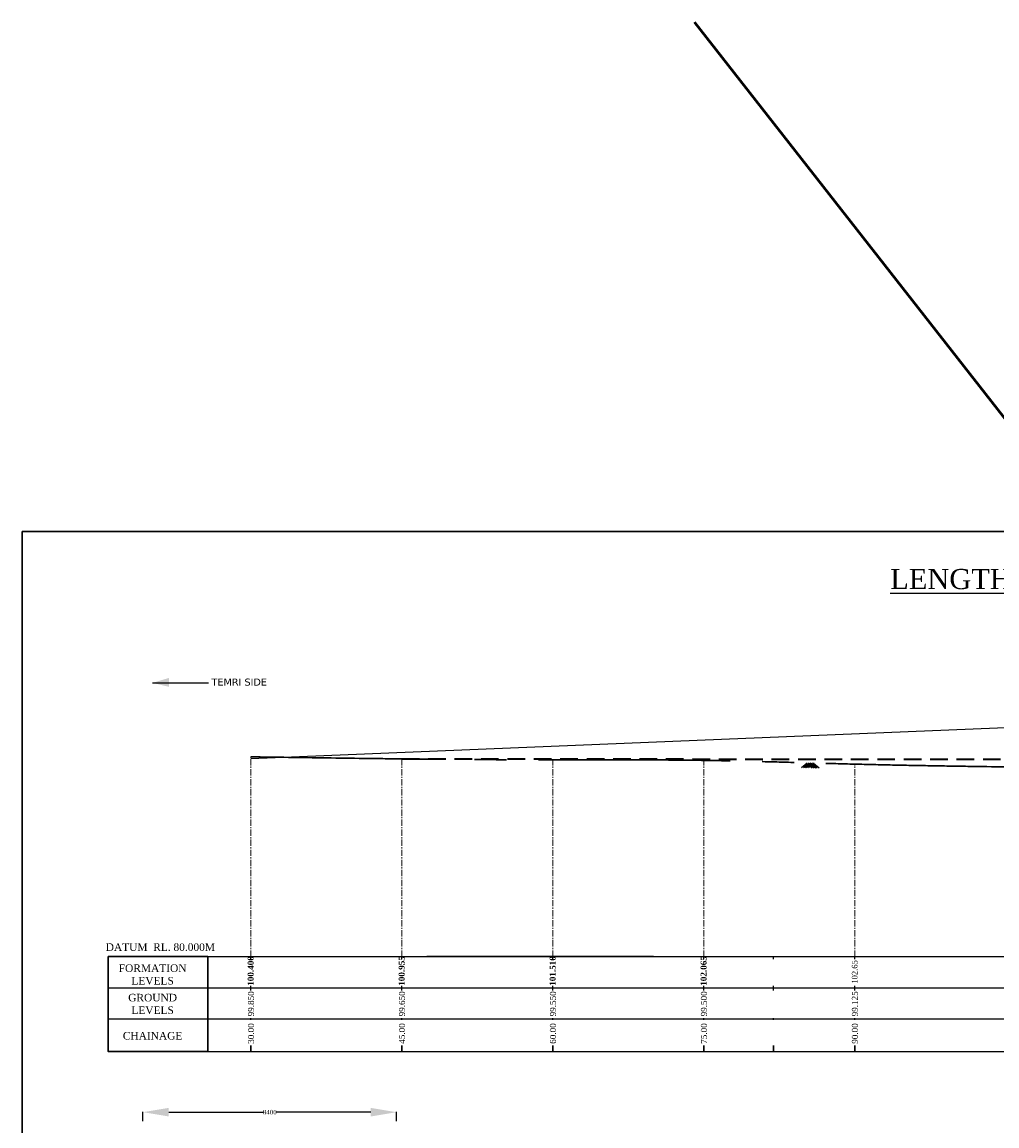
# Model space of a CAD drawing. Header units: millimetres. Extents: x -44718850 to -16463261, y -12601021 to -6173596.
# Tile 3 of 9: x -16747590 to -16650733, y -6318482 to -6208803. Entities that reach past the tile are written whole.
import ezdxf

# ---------------------------------------------------------------- set-up
doc = ezdxf.new("R2010")
doc.units = ezdxf.units.MM
doc.header["$LTSCALE"] = 1000
doc.header["$MEASUREMENT"] = 0
doc.header["$PDMODE"] = 2
doc.header["$PDSIZE"] = -2
for name, pattern in [('CENTER', [2, 1.25, -0.25, 0.25, -0.25]), ('CENTER2', [28.575, 19.05, -3.175, 3.175, -3.175]), ('DASED', [0.375, 0.25, -0.125])]:
    doc.linetypes.add(name, pattern=pattern)
doc.layers.add('GROUND_LVL', color=114, linetype='Continuous')
doc.layers.add('TEXT', color=6, linetype='Continuous', lineweight=18)
doc.styles.get("Standard").update_dxf_attribs({"font": 'times.ttf', "height": 450})
doc.dimstyles.get("Standard").update_dxf_attribs({"dimscale": 2.755, "dimtxt": 20000000001.9985, "dimasz": 12.0275, "dimexe": 15.388, "dimexo": 15.5775, "dimgap": 1.7375, "dimtad": 0, "dimtih": 1, "dimtoh": 1, "dimdec": 0, "dimzin": 0, "dimdsep": 46, "dimtxsty": 'Standard', "dimcen": 4000, "dimclre": 2, "dimclrt": 1, "dimadec": 0, "dimazin": 0, "dimtfac": 1, "dimtdec": 0, "dimtofl": 0, "dimtmove": 0, "dimatfit": 3, "dimfxl": 1, "dimtolj": 1, "dimtzin": 0, "dimarcsym": 0})

# ---------------------------------------------------------------- blocks, each defined once
blk = doc.blocks.new('A$C5CE42B1A')
at = {"layer": 'GROUND_LVL'}
for p, q in [((1883, 1552), (0, 0)), ((2512, 1552), (629, 0)), ((3006, 1552), (1124, 0)), ((1618, 1552), (3501, 0)), ((3563, 1552), (1680, 0)), ((2224, 1552), (4106, 0)), ((4168, 1552), (2286, 0)), ((2780, 1552), (4663, 0)), ((3275, 1552), (5157, 0)), ((3904, 1552), (5787, 0))]:
    blk.add_line(p, q, dxfattribs=at)
blk = doc.blocks.new('*D85')
at = {"layer": 'Defpoints', "color": 0, "transparency": 16777216}
for p in [(-16735578, -6317117), (-16735578, -6318052), (-16710378, -6318052)]:
    blk.add_point(p, dxfattribs=at)
at = {"layer": 'TEXT', "color": 2, "lineweight": -2, "transparency": 16777216}
for p, q in [((-16735578, -6318009), (-16735578, -6317074)), ((-16710378, -6318009), (-16710378, -6317074))]:
    blk.add_line(p, q, dxfattribs=at)
at = {"layer": 'TEXT', "color": 0, "lineweight": -2, "transparency": 16777216}
for p, q in [((-16733010, -6317117), (-16723615, -6317117)), ((-16712945, -6317117), (-16722340, -6317117))]:
    blk.add_line(p, q, dxfattribs=at)
at = {"layer": 'TEXT', "color": 0, "transparency": 16777216}
for points in [[(-16733010, -6316689), (-16733010, -6317545), (-16735578, -6317117)], [(-16712945, -6316689), (-16712945, -6317545), (-16710378, -6317117)]]:
    blk.add_solid(points, dxfattribs=at)
at = {"layer": 'TEXT', "color": 1, "transparency": 16777216, "insert": (-16722978, -6317117), "char_height": 450, "attachment_point": 5}
blk.add_mtext('\\A1;8400', dxfattribs=at)

msp = doc.modelspace()

# ---------------------------------------------------------------- linework, layer by layer
at = {"color": 2, "lineweight": 53, "ltscale": 2}
msp.add_line((-16680792.5, -6208803.3), (-16647199, -6251712.6), dxfattribs=at)
at = {"color": 7, "ltscale": 2}
for p, q in [((-16724864.4, -6281985.4), (-16642177.3, -6278585.2)), ((-16684864.4, -6301660), (-16707364.4, -6301660)), ((-16684864.4, -6301660), (-16707364.4, -6301660)), ((-16707364.4, -6301660), (-16692364.4, -6301660)), ((-16692364.4, -6301660), (-16677364.4, -6301660)), ((-16669864.4, -6301660), (-16654974.4, -6301660))]:
    msp.add_line(p, q, dxfattribs=at)
at = {"color": 7, "linetype": 'DASED', "lineweight": 35, "ltscale": 7}
msp.add_line((-16709864.4, -6282010), (-16559864.4, -6282080), dxfattribs=at)
at = {"color": 7}
for p, q in [((-16724864.4, -6301913.7), (-16724864.4, -6301660)), ((-16709864.4, -6301913.7), (-16709864.4, -6301660)), ((-16694864.4, -6301913.7), (-16694864.4, -6301660)), ((-16679864.4, -6301913.7), (-16679864.4, -6301660)), ((-16672936.7, -6301913.7), (-16672936.7, -6301660)), ((-16664864.4, -6301913.7), (-16664864.4, -6301660)), ((-16724864.4, -6305038.6), (-16724864.4, -6304555.8)), ((-16724864.4, -6305038.6), (-16724864.4, -6304555.8)), ((-16724864.4, -6305038.6), (-16724864.4, -6304804.5)), ((-16709864.4, -6305038.6), (-16709864.4, -6304555.8)), ((-16709864.4, -6305038.6), (-16709864.4, -6304555.8)), ((-16709864.4, -6305038.6), (-16709864.4, -6304804.5)), ((-16694864.4, -6305038.6), (-16694864.4, -6304555.8)), ((-16694864.4, -6305038.6), (-16694864.4, -6304555.8)), ((-16694864.4, -6305038.6), (-16694864.4, -6304804.5)), ((-16679864.4, -6305038.6), (-16679864.4, -6304555.8)), ((-16679864.4, -6305038.6), (-16679864.4, -6304555.8)), ((-16679864.4, -6305038.6), (-16679864.4, -6304804.5)), ((-16672936.7, -6305038.6), (-16672936.7, -6304555.8)), ((-16672936.7, -6305038.6), (-16672936.7, -6304555.8)), ((-16672936.7, -6305038.6), (-16672936.7, -6304804.5)), ((-16664864.4, -6305038.6), (-16664864.4, -6304555.8)), ((-16664864.4, -6305038.6), (-16664864.4, -6304555.8)), ((-16664864.4, -6305038.6), (-16664864.4, -6304804.5)), ((-16724864.4, -6307948.9), (-16724864.4, -6307770.5)), ((-16709864.4, -6307948.9), (-16709864.4, -6307770.5)), ((-16694864.4, -6307948.9), (-16694864.4, -6307770.5)), ((-16679864.4, -6307948.9), (-16679864.4, -6307770.5)), ((-16672936.7, -6307948.9), (-16672936.7, -6307770.5)), ((-16664864.4, -6307948.9), (-16664864.4, -6307770.5)), ((-16724864.4, -6311093.3), (-16724864.4, -6310494)), ((-16724864.4, -6310494), (-16724864.4, -6311093.3)), ((-16724864.4, -6310494), (-16724864.4, -6311093.3)), ((-16709864.4, -6311093.3), (-16709864.4, -6310494)), ((-16709864.4, -6310494), (-16709864.4, -6311093.3)), ((-16709864.4, -6310494), (-16709864.4, -6311093.3)), ((-16694864.4, -6311093.3), (-16694864.4, -6310494)), ((-16694864.4, -6310494), (-16694864.4, -6311093.3)), ((-16694864.4, -6310494), (-16694864.4, -6311093.3)), ((-16679864.4, -6311093.3), (-16679864.4, -6310494)), ((-16679864.4, -6310494), (-16679864.4, -6311093.3)), ((-16679864.4, -6310494), (-16679864.4, -6311093.3)), ((-16672936.7, -6311093.3), (-16672936.7, -6310494)), ((-16672936.7, -6310494), (-16672936.7, -6311093.3)), ((-16672936.7, -6310494), (-16672936.7, -6311093.3)), ((-16664864.4, -6311093.3), (-16664864.4, -6310494)), ((-16664864.4, -6310494), (-16664864.4, -6311093.3)), ((-16664864.4, -6310494), (-16664864.4, -6311093.3))]:
    msp.add_line(p, q, dxfattribs=at)
at = {"color": 7, "lineweight": 30, "ltscale": 2}
msp.add_lwpolyline([(-16747590.2, -6259416.6), (-16488628.3, -6259416.6), (-16488628.3, -6428248.3), (-16747590.2, -6428248.3)], close=True, dxfattribs=at)
at = {"color": 7}
for points in [[(-16734644.7, -6274458.9), (-16729080.1, -6274457)], [(-16729121.1, -6301660), (-16690936.7, -6301660), (-16681936.7, -6301660), (-16672936.7, -6301660), (-16527636.3, -6301660)], [(-16739036.5, -6304762.1), (-16690936.7, -6304762.1), (-16681936.7, -6304762.1), (-16672936.7, -6304762.1), (-16527636.3, -6304762.1)], [(-16739036.5, -6307830.5), (-16690961.2, -6307830.5), (-16681961.2, -6307830.5), (-16672961.2, -6307830.5), (-16527636.3, -6307830.5)]]:
    msp.add_lwpolyline(points, dxfattribs=at)
at = {"color": 7, "lineweight": 30}
msp.add_lwpolyline([(-16739036.5, -6301660), (-16729121.1, -6301660), (-16729121.1, -6311093.3), (-16739036.5, -6311093.3)], close=True, dxfattribs=at)
at = {"color": 7, "lineweight": 25}
msp.add_lwpolyline([(-16729121.1, -6311093.3), (-16690936.7, -6311093.3), (-16681936.7, -6311093.3), (-16672936.7, -6311093.3), (-16527636.3, -6311093.3)], dxfattribs=at)
at = {"color": 7, "linetype": 'CENTER2', "lineweight": 30}
msp.add_spline([(-16724864.4, -6281810), (-16709864.4, -6282010), (-16694864.4, -6282110), (-16679864.4, -6282160), (-16664864.4, -6282535), (-16649864.4, -6282810), (-16634864.4, -6283070), (-16619864.4, -6284540), (-16609864.4, -6287160), (-16604864.4, -6287330), (-16589864.4, -6284540), (-16579864.4, -6284590), (-16574864.4, -6283472.8), (-16559864.4, -6282080), (-16544864.4, -6281880), (-16537312.6, -6281700), (-16529864.4, -6281666.9), (-16529797.8, -6281666.9)], degree=3, dxfattribs=at)
at = {"color": 7}
msp.add_solid([(-16732989.1, -6274854.3), (-16734644.7, -6274458.9), (-16732989.3, -6273967.6)], dxfattribs=at)
at = {"layer": 'TEXT', "color": 7, "linetype": 'CENTER', "lineweight": 5, "ltscale": 0.5}
for p, q in [((-16724864.4, -6301660), (-16724864.4, -6281810)), ((-16709864.4, -6301660), (-16709864.4, -6282010)), ((-16694864.4, -6301660), (-16694864.4, -6282110)), ((-16679864.4, -6301660), (-16679864.4, -6282160)), ((-16664864.4, -6301660), (-16664864.4, -6282535)), ((-16724864.4, -6301660), (-16724864.4, -6286810))]:
    msp.add_line(p, q, dxfattribs=at)

# ---------------------------------------------------------------- block references
at = {"color": 7, "xscale": 0.3037499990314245, "yscale": 0.3037499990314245, "zscale": 0.3037499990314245}
msp.add_blockref('A$C5CE42B1A', (-16670151.3, -6282897.5), dxfattribs=at)

# ---------------------------------------------------------------- texts
at = {"color": 7}
for s, insert, char_height, width, attachment_point in [('{\\LLENGTH OF BRIDGE 60.00 M (3 SPANS OF 20.00 M EACH)}', (-16621975.8, -6263140.8), 2000, 100226.936, 2), ('{\\fVerdana|b0|i0|c0|p34;TEMRI SIDE}', (-16728773, -6274033.1), 700, 15471.199, 1), ('DATUM  RL. 80.000M', (-16733852.2, -6300338.6), 750, 11596.411, 2), ('{\\fTimes New Roman|b0|i0|c0|p18;FORMATION LEVELS}', (-16734620.7, -6302430.8), 750, 6097.479, 2), ('{\\fTimes New Roman|b0|i0|c0|p18;GROUND LEVELS}', (-16734620.7, -6305356.8), 750, 6097.479, 2), ('{\\fTimes New Roman|b0|i0|c0|p18;CHAINAGE}', (-16734620.7, -6309148.1), 750, 6097.479, 2)]:
    msp.add_mtext(s, dxfattribs=dict(at, insert=insert, char_height=char_height, width=width, attachment_point=attachment_point))
at = {"color": 7, "width": 2384.616, "attachment_point": 1, "rotation": 90}
for s, insert, char_height in [('{\\fTimes New Roman|b1|i0|c0|p18;100.400}', (-16725177.4, -6304557.8), 600), ('{\\fTimes New Roman|b1|i0|c0|p18;100.955}', (-16710177.4, -6304557.8), 600), ('{\\fTimes New Roman|b1|i0|c0|p18;101.510}', (-16695177.4, -6304557.8), 600), ('{\\fTimes New Roman|b1|i0|c0|p18;102.065}', (-16680177.4, -6304557.8), 600), ('102.65', (-16665147.3, -6304347), 562.5), ('99.850', (-16725147.3, -6307596.9), 600), ('99.650', (-16710147.3, -6307596.9), 600), ('99.550', (-16695147.3, -6307596.9), 600), ('99.500', (-16680147.3, -6307596.9), 600), ('99.125', (-16665147.3, -6307596.9), 600), ('30.00', (-16725147.3, -6310320.4), 600), ('45.00', (-16710147.3, -6310320.4), 600), ('60.00', (-16695147.3, -6310320.4), 600), ('75.00', (-16680147.3, -6310320.4), 600), ('90.00', (-16665147.3, -6310320.4), 600)]:
    msp.add_mtext(s, dxfattribs=dict(at, insert=insert, char_height=char_height))

# ---------------------------------------------------------------- dimensions: what is measured, and where the dimension line sits
at = {"layer": 'TEXT', "color": 7}
dim = msp.add_linear_dim(base=(-16735577.6, -6317116.6), p1=(-16710377.6, -6318051.7), p2=(-16735577.6, -6318051.7), dimstyle='Standard', override={"dimtxt": 932, "dimasz": 932, "dimlfac": 0.333333}, dxfattribs=at)
dim.commit()
dim.dimension.update_dxf_attribs({"geometry": '*D85', "text_midpoint": (-16722977.6, -6317116.6)})

doc.saveas('drawing.dxf')
